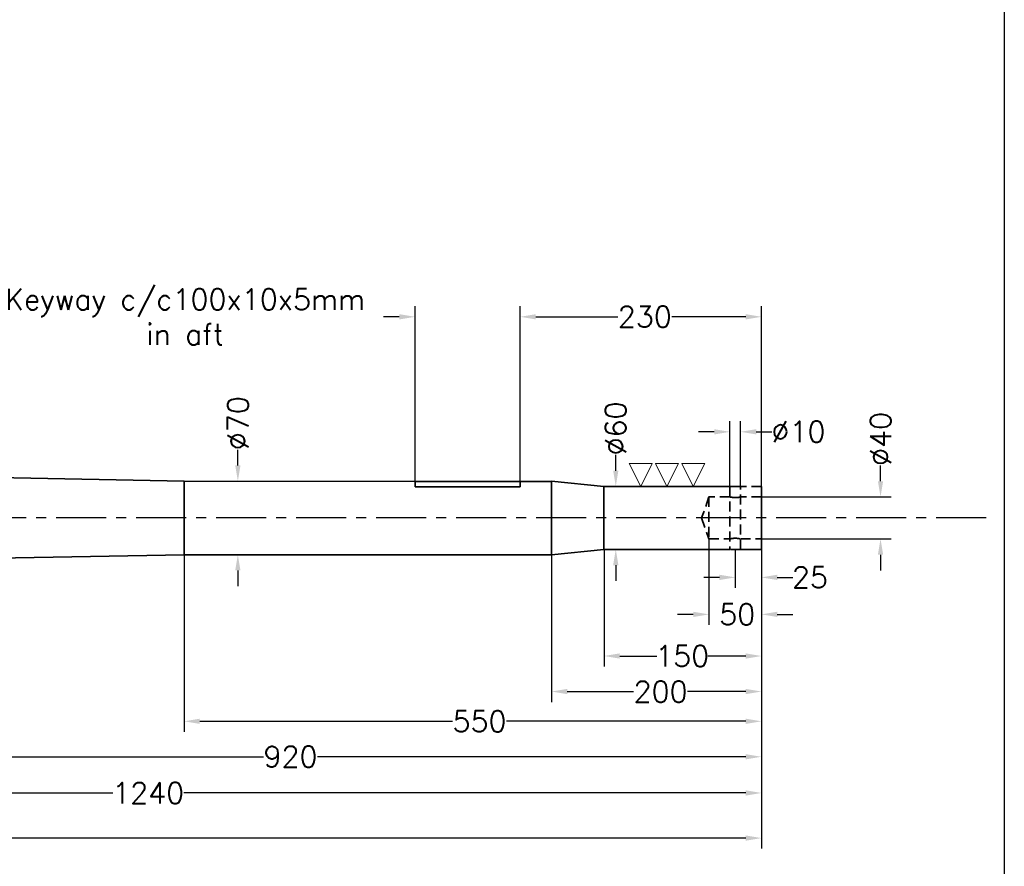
# Model space of a CAD drawing. Extents: x -2860 to 1220, y -788 to 1912.
# Tile 5 of 6: x 222 to 1160, y -192 to 614. Entities that reach past the tile are written whole.
import ezdxf

# ---------------------------------------------------------------- set-up
doc = ezdxf.new("R2010")
doc.units = 0
doc.header["$LTSCALE"] = 1.5
doc.header["$PDMODE"] = 2
doc.header["$PDSIZE"] = 5
doc.linetypes.add('CENTER', pattern=[50.8, 31.75, -6.35, 6.35, -6.35])
doc.linetypes.add('HIDDEN', pattern=[9.525, 6.35, -3.175])
doc.layers.get('DEFPOINTS').update_dxf_attribs({"linetype": 'CONTINUOUS'})
doc.layers.add('CENTER', color=9, linetype='CENTER')
doc.layers.add('RAMME', color=7, linetype='CONTINUOUS')
doc.layers.add('DIMS', color=7, linetype='CONTINUOUS', lineweight=15)
doc.layers.add('STOCK', color=5, linetype='CONTINUOUS', lineweight=35)
doc.styles.add('ROMANS', font='romans')
doc.dimstyles.new('Text 20', dxfattribs={"dimtxt": 20, "dimasz": 15, "dimexe": 10, "dimexo": 0, "dimgap": 0, "dimtad": 0, "dimdsep": 46, "dimtxsty": 'ROMANS', "dimcen": 10, "dimazin": 2, "dimtfac": 0.65, "dimtofl": 0, "dimtmove": 0, "dimatfit": 0, "dimfxl": 1, "dimtolj": 1, "dimarcsym": 0})

# ---------------------------------------------------------------- blocks, each defined once
blk = doc.blocks.new('*D21')
at = {"layer": 'DEFPOINTS', "color": 0, "transparency": 16777216}
for p in [(903.69, 109.72), (928.69, 109.72), (903.69, 83.08)]:
    blk.add_point(p, dxfattribs=at)
at = {"layer": 'DIMS', "color": 0, "lineweight": -2, "transparency": 16777216}
for p, q in [((903.69, 109.72), (903.69, 73.08)), ((928.69, 109.72), (928.69, 73.08)), ((888.69, 83.08), (873.69, 83.08)), ((943.69, 83.08), (958.69, 83.08))]:
    blk.add_line(p, q, dxfattribs=at)
at = {"layer": 'DIMS', "color": 0, "transparency": 16777216}
for points in [[(888.69, 85.58), (888.69, 80.58), (903.69, 83.08)], [(943.69, 85.58), (943.69, 80.58), (928.69, 83.08)]]:
    blk.add_solid(points, dxfattribs=at)
at = {"layer": 'DIMS', "color": 0, "transparency": 16777216, "insert": (974.88, 83.08), "char_height": 20, "attachment_point": 5, "style": 'ROMANS'}
blk.add_mtext('\\A1;25', dxfattribs=at)
blk = doc.blocks.new('*D22')
at = {"layer": 'DEFPOINTS', "color": 0, "transparency": 16777216}
for p in [(878.69, 119.72), (928.69, 109.72), (878.69, 47.85)]:
    blk.add_point(p, dxfattribs=at)
at = {"layer": 'DIMS', "color": 0, "lineweight": -2, "transparency": 16777216}
for p, q in [((878.69, 119.72), (878.69, 37.85)), ((928.69, 109.72), (928.69, 37.85)), ((863.69, 47.85), (848.69, 47.85)), ((943.69, 47.85), (958.69, 47.85))]:
    blk.add_line(p, q, dxfattribs=at)
at = {"layer": 'DIMS', "color": 0, "transparency": 16777216}
for points in [[(863.69, 50.35), (863.69, 45.35), (878.69, 47.85)], [(943.69, 50.35), (943.69, 45.35), (928.69, 47.85)]]:
    blk.add_solid(points, dxfattribs=at)
at = {"layer": 'DIMS', "color": 0, "transparency": 16777216, "insert": (905.64, 47.85), "char_height": 20, "attachment_point": 5, "style": 'ROMANS'}
blk.add_mtext('\\A1;50', dxfattribs=at)
blk = doc.blocks.new('*D23')
at = {"layer": 'DEFPOINTS', "color": 0, "transparency": 16777216}
for p in [(778.69, 109.72), (928.69, 109.72), (778.69, 8.18)]:
    blk.add_point(p, dxfattribs=at)
at = {"layer": 'DIMS', "color": 0, "lineweight": -2, "transparency": 16777216}
for p, q in [((778.69, 109.72), (778.69, -1.82)), ((928.69, 109.72), (928.69, -1.82)), ((793.69, 8.18), (828.95, 8.18)), ((913.69, 8.18), (877.53, 8.18))]:
    blk.add_line(p, q, dxfattribs=at)
at = {"layer": 'DIMS', "color": 0, "transparency": 16777216}
for points in [[(793.69, 10.68), (793.69, 5.68), (778.69, 8.18)], [(913.69, 10.68), (913.69, 5.68), (928.69, 8.18)]]:
    blk.add_solid(points, dxfattribs=at)
at = {"layer": 'DIMS', "color": 0, "transparency": 16777216, "insert": (853.24, 8.18), "char_height": 20, "attachment_point": 5, "style": 'ROMANS'}
blk.add_mtext('\\A1;150', dxfattribs=at)
blk = doc.blocks.new('*D24')
at = {"layer": 'DEFPOINTS', "color": 0, "transparency": 16777216}
for p in [(728.69, 104.72), (928.69, 109.72), (728.69, -25.62)]:
    blk.add_point(p, dxfattribs=at)
at = {"layer": 'DIMS', "color": 0, "lineweight": -2, "transparency": 16777216}
for p, q in [((728.69, 104.72), (728.69, -35.62)), ((928.69, 109.72), (928.69, -35.62)), ((743.69, -25.62), (806.92, -25.62)), ((913.69, -25.62), (858.34, -25.62))]:
    blk.add_line(p, q, dxfattribs=at)
at = {"layer": 'DIMS', "color": 0, "transparency": 16777216}
for points in [[(743.69, -23.12), (743.69, -28.12), (728.69, -25.62)], [(913.69, -23.12), (913.69, -28.12), (928.69, -25.62)]]:
    blk.add_solid(points, dxfattribs=at)
at = {"layer": 'DIMS', "color": 0, "transparency": 16777216, "insert": (832.63, -25.62), "char_height": 20, "attachment_point": 5, "style": 'ROMANS'}
blk.add_mtext('\\A1;200', dxfattribs=at)
blk = doc.blocks.new('*D25')
at = {"layer": 'DEFPOINTS', "color": 0, "transparency": 16777216}
for p in [(378.69, 104.72), (928.69, 109.72), (378.69, -54)]:
    blk.add_point(p, dxfattribs=at)
at = {"layer": 'DIMS', "color": 0, "lineweight": -2, "transparency": 16777216}
for p, q in [((378.69, 104.72), (378.69, -64)), ((928.69, 109.72), (928.69, -64)), ((393.69, -54), (634.45, -54)), ((913.69, -54), (685.88, -54))]:
    blk.add_line(p, q, dxfattribs=at)
at = {"layer": 'DIMS', "color": 0, "transparency": 16777216}
for points in [[(393.69, -51.5), (393.69, -56.5), (378.69, -54)], [(913.69, -51.5), (913.69, -56.5), (928.69, -54)]]:
    blk.add_solid(points, dxfattribs=at)
at = {"layer": 'DIMS', "color": 0, "transparency": 16777216, "insert": (660.17, -54), "char_height": 20, "attachment_point": 5, "style": 'ROMANS'}
blk.add_mtext('\\A1;550', dxfattribs=at)
blk = doc.blocks.new('*D26')
at = {"layer": 'DEFPOINTS', "color": 0, "transparency": 16777216}
for p in [(928.69, 109.72), (8.69, 97.72), (8.69, -87.79)]:
    blk.add_point(p, dxfattribs=at)
at = {"layer": 'DIMS', "color": 0, "lineweight": -2, "transparency": 16777216}
for p, q in [((928.69, 109.72), (928.69, -97.79)), ((8.69, 97.72), (8.69, -97.79)), ((23.69, -87.79), (454.4, -87.79)), ((913.69, -87.79), (505.83, -87.79))]:
    blk.add_line(p, q, dxfattribs=at)
at = {"layer": 'DIMS', "color": 0, "transparency": 16777216}
for points in [[(23.69, -85.29), (23.69, -90.29), (8.69, -87.79)], [(913.69, -85.29), (913.69, -90.29), (928.69, -87.79)]]:
    blk.add_solid(points, dxfattribs=at)
at = {"layer": 'DIMS', "color": 0, "transparency": 16777216, "insert": (480.11, -87.79), "char_height": 20, "attachment_point": 5, "style": 'ROMANS'}
blk.add_mtext('\\A1;920', dxfattribs=at)
blk = doc.blocks.new('*D27')
at = {"layer": 'DEFPOINTS', "color": 0, "transparency": 16777216}
for p in [(928.69, 109.72), (-311.31, 97.72), (-311.31, -122.27)]:
    blk.add_point(p, dxfattribs=at)
at = {"layer": 'DIMS', "color": 0, "lineweight": -2, "transparency": 16777216}
for p, q in [((928.69, 109.72), (928.69, -132.27)), ((-311.31, 97.72), (-311.31, -132.27)), ((-296.31, -122.27), (310.71, -122.27)), ((913.69, -122.27), (378.33, -122.27))]:
    blk.add_line(p, q, dxfattribs=at)
at = {"layer": 'DIMS', "color": 0, "transparency": 16777216}
for points in [[(-296.31, -119.77), (-296.31, -124.77), (-311.31, -122.27)], [(913.69, -119.77), (913.69, -124.77), (928.69, -122.27)]]:
    blk.add_solid(points, dxfattribs=at)
at = {"layer": 'DIMS', "color": 0, "transparency": 16777216, "insert": (344.52, -122.27), "char_height": 20, "attachment_point": 5, "style": 'ROMANS'}
blk.add_mtext('\\A1;1240', dxfattribs=at)
blk = doc.blocks.new('*D28')
at = {"layer": 'DEFPOINTS', "color": 0, "transparency": 16777216}
for p in [(-1691.31, 122.22), (928.69, 109.72), (-1691.31, -165.24)]:
    blk.add_point(p, dxfattribs=at)
at = {"layer": 'DIMS', "color": 0, "lineweight": -2, "transparency": 16777216}
for p, q in [((-1691.31, 122.22), (-1691.31, -175.24)), ((928.69, 109.72), (928.69, -175.24)), ((-1676.31, -165.24), (-373.45, -165.24)), ((913.69, -165.24), (-302.97, -165.24))]:
    blk.add_line(p, q, dxfattribs=at)
at = {"layer": 'DIMS', "color": 0, "transparency": 16777216}
for points in [[(-1676.31, -162.74), (-1676.31, -167.74), (-1691.31, -165.24)], [(913.69, -162.74), (913.69, -167.74), (928.69, -165.24)]]:
    blk.add_solid(points, dxfattribs=at)
at = {"layer": 'DIMS', "color": 0, "transparency": 16777216, "insert": (-338.21, -165.24), "char_height": 20, "attachment_point": 5, "style": 'ROMANS'}
blk.add_mtext('\\A1;2620', dxfattribs=at)
blk = doc.blocks.new('*D41')
at = {"layer": 'DEFPOINTS', "color": 0, "transparency": 16777216}
for p in [(-1859.56, 382.04), (-1551.41, 205.56), (-1633.34, 155.82), (-2083.01, 139.72), (1142.62, 139.72)]:
    blk.add_point(p, dxfattribs=at)
at = {"layer": 'DIMS', "color": 0, "lineweight": -2, "transparency": 16777216}
for start, end in [(86.29009, 125.75947), (9.24053, 51.1648)]:
    blk.add_arc((-1617.24, 139.72), 93.11, start, end, dxfattribs=at)
at = {"layer": 'DIMS', "color": 0, "transparency": 16777216}
for points in [[(-1670.03, 213.37), (-1673.27, 217.18), (-1683.08, 205.56)], [(-1522.85, 154.87), (-1527.83, 154.47), (-1524.13, 139.72)]]:
    blk.add_solid(points, dxfattribs=at)
at = {"layer": 'DIMS', "color": 0, "transparency": 16777216, "insert": (-1583.46, 226.49), "char_height": 20, "attachment_point": 5, "rotation": 338.72744, "style": 'ROMANS'}
blk.add_mtext('\\A1;135°', dxfattribs=at)
blk = doc.blocks.new('*D42')
at = {"layer": 'DEFPOINTS', "color": 0, "transparency": 16777216}
for p in [(928.69, 159.72), (1042.1, 159.72), (928.69, 119.72)]:
    blk.add_point(p, dxfattribs=at)
at = {"layer": 'DIMS', "color": 0, "lineweight": -2, "transparency": 16777216}
for p, q in [((1042.1, 174.72), (1042.1, 189.72)), ((928.69, 159.72), (1052.1, 159.72)), ((928.69, 119.72), (1052.1, 119.72)), ((1042.1, 104.72), (1042.1, 89.72))]:
    blk.add_line(p, q, dxfattribs=at)
at = {"layer": 'DIMS', "color": 0, "transparency": 16777216}
for points in [[(1039.6, 174.72), (1044.6, 174.72), (1042.1, 159.72)], [(1039.6, 104.72), (1044.6, 104.72), (1042.1, 119.72)]]:
    blk.add_solid(points, dxfattribs=at)
at = {"layer": 'DIMS', "color": 0, "transparency": 16777216, "insert": (1042.1, 214.96), "char_height": 20, "attachment_point": 5, "rotation": 90, "style": 'ROMANS'}
blk.add_mtext('\\A1;%%C40', dxfattribs=at)
blk = doc.blocks.new('*D43')
at = {"layer": 'DEFPOINTS', "color": 0, "transparency": 16777216}
for p in [(908.69, 221.74), (898.69, 169.72), (908.69, 169.72)]:
    blk.add_point(p, dxfattribs=at)
at = {"layer": 'DIMS', "color": 0, "lineweight": -2, "transparency": 16777216}
for p, q in [((898.69, 169.72), (898.69, 231.74)), ((908.69, 169.72), (908.69, 231.74)), ((883.69, 221.74), (868.69, 221.74)), ((923.69, 221.74), (938.69, 221.74))]:
    blk.add_line(p, q, dxfattribs=at)
at = {"layer": 'DIMS', "color": 0, "transparency": 16777216}
for points in [[(883.69, 224.24), (883.69, 219.24), (898.69, 221.74)], [(923.69, 224.24), (923.69, 219.24), (908.69, 221.74)]]:
    blk.add_solid(points, dxfattribs=at)
at = {"layer": 'DIMS', "color": 0, "transparency": 16777216, "insert": (963.93, 221.74), "char_height": 20, "attachment_point": 5, "style": 'ROMANS'}
blk.add_mtext('\\A1;%%C10', dxfattribs=at)
blk = doc.blocks.new('*D44')
at = {"layer": 'DEFPOINTS', "color": 0, "transparency": 16777216}
for p in [(789.91, 169.72), (789.91, 169.72), (812.13, 109.72)]:
    blk.add_point(p, dxfattribs=at)
at = {"layer": 'DIMS', "color": 0, "lineweight": -2, "transparency": 16777216}
for p, q in [((789.91, 184.72), (789.91, 199.72)), ((789.91, 169.72), (779.91, 169.72)), ((812.13, 109.72), (779.91, 109.72)), ((789.91, 94.72), (789.91, 79.72))]:
    blk.add_line(p, q, dxfattribs=at)
at = {"layer": 'DIMS', "color": 0, "transparency": 16777216}
for points in [[(787.41, 184.72), (792.41, 184.72), (789.91, 169.72)], [(787.41, 94.72), (792.41, 94.72), (789.91, 109.72)]]:
    blk.add_solid(points, dxfattribs=at)
at = {"layer": 'DIMS', "color": 0, "transparency": 16777216, "insert": (789.91, 224.96), "char_height": 20, "attachment_point": 5, "rotation": 90, "style": 'ROMANS'}
blk.add_mtext('\\A1;%%C60', dxfattribs=at)
blk = doc.blocks.new('*D45')
at = {"layer": 'DEFPOINTS', "color": 0, "transparency": 16777216}
for p in [(413.14, 174.72), (429.91, 174.72), (414.22, 104.72)]:
    blk.add_point(p, dxfattribs=at)
at = {"layer": 'DIMS', "color": 0, "lineweight": -2, "transparency": 16777216}
for p, q in [((429.91, 189.72), (429.91, 204.72)), ((413.14, 174.72), (439.91, 174.72)), ((414.22, 104.72), (439.91, 104.72)), ((429.91, 89.72), (429.91, 74.72))]:
    blk.add_line(p, q, dxfattribs=at)
at = {"layer": 'DIMS', "color": 0, "transparency": 16777216}
for points in [[(427.41, 189.72), (432.41, 189.72), (429.91, 174.72)], [(427.41, 89.72), (432.41, 89.72), (429.91, 104.72)]]:
    blk.add_solid(points, dxfattribs=at)
at = {"layer": 'DIMS', "color": 0, "transparency": 16777216, "insert": (429.91, 229.96), "char_height": 20, "attachment_point": 5, "rotation": 90, "style": 'ROMANS'}
blk.add_mtext('\\A1;%%C70', dxfattribs=at)
blk = doc.blocks.new('*D48')
at = {"layer": 'DEFPOINTS', "color": 0, "transparency": 16777216}
for p in [(698.69, 331.29), (698.69, 174.36), (928.69, 169.72)]:
    blk.add_point(p, dxfattribs=at)
at = {"layer": 'DIMS', "color": 0, "lineweight": -2, "transparency": 16777216}
for p, q in [((698.69, 174.36), (698.69, 341.29)), ((928.69, 169.72), (928.69, 341.29)), ((713.69, 331.29), (791.86, 331.29)), ((913.69, 331.29), (843.29, 331.29))]:
    blk.add_line(p, q, dxfattribs=at)
at = {"layer": 'DIMS', "color": 0, "transparency": 16777216}
for points in [[(713.69, 333.79), (713.69, 328.79), (698.69, 331.29)], [(913.69, 333.79), (913.69, 328.79), (928.69, 331.29)]]:
    blk.add_solid(points, dxfattribs=at)
at = {"layer": 'DIMS', "color": 0, "transparency": 16777216, "insert": (817.57, 331.29), "char_height": 20, "attachment_point": 5, "style": 'ROMANS'}
blk.add_mtext('\\A1;230', dxfattribs=at)
blk = doc.blocks.new('*D49')
at = {"layer": 'DEFPOINTS', "color": 0, "transparency": 16777216}
for p in [(598.69, 331.29), (598.69, 174.36), (698.69, 174.36)]:
    blk.add_point(p, dxfattribs=at)
at = {"layer": 'DIMS', "color": 0, "lineweight": -2, "transparency": 16777216}
for p, q in [((598.69, 174.36), (598.69, 341.29)), ((698.69, 174.36), (698.69, 341.29)), ((583.69, 331.29), (568.69, 331.29)), ((713.69, 331.29), (728.69, 331.29))]:
    blk.add_line(p, q, dxfattribs=at)
at = {"layer": 'DIMS', "color": 0, "transparency": 16777216}
for points in [[(583.69, 333.79), (583.69, 328.79), (598.69, 331.29)], [(713.69, 333.79), (713.69, 328.79), (698.69, 331.29)]]:
    blk.add_solid(points, dxfattribs=at)
at = {"layer": 'DIMS', "color": 0, "transparency": 16777216, "insert": (379.64, 331.29), "char_height": 20, "attachment_point": 5, "style": 'ROMANS'}
blk.add_mtext('\\A1;Keyway c/c100x10x5mm\\Pin aft', dxfattribs=at)
blk = doc.blocks.new('SLETDREJ')
at = {"layer": 'DIMS'}
for p, q in [((-14, 22), (-36, 22)), ((-36, 22), (-25, 0)), ((-14, 22), (-25, 0)), ((-11, 22), (0, 0)), ((11, 22), (-11, 22)), ((11, 22), (0, 0)), ((14, 22), (25, 0)), ((36, 22), (14, 22)), ((36, 22), (25, 0))]:
    blk.add_line(p, q, dxfattribs=at)

msp = doc.modelspace()

# ---------------------------------------------------------------- linework, layer by layer
at = {"layer": 'CENTER'}
msp.add_line((1142.621, 139.722), (-2729.257, 139.722), dxfattribs=at)
at = {"layer": 'RAMME'}
msp.add_line((1160, 1852), (1160, -728), dxfattribs=at)
at = {"layer": 'STOCK'}
for p, q in [((378.688, 174.722), (8.688, 181.722)), ((378.688, 174.722), (378.688, 104.722)), ((378.688, 174.722), (598.688, 174.363)), ((598.688, 174.363), (698.688, 174.363)), ((598.688, 169.363), (598.688, 174.363)), ((698.688, 169.363), (598.688, 169.363)), ((698.688, 174.363), (728.688, 174.363)), ((698.688, 174.363), (698.688, 169.363)), ((778.688, 169.722), (728.688, 174.722)), ((728.688, 174.722), (728.688, 104.722)), ((898.688, 169.722), (778.688, 169.722)), ((778.688, 169.722), (778.688, 109.722)), ((928.688, 169.722), (928.688, 109.722)), ((8.688, 97.722), (378.688, 104.722)), ((378.688, 104.722), (728.688, 104.722)), ((728.688, 104.722), (778.688, 109.722)), ((778.688, 109.722), (898.688, 109.722)), ((908.688, 109.722), (928.688, 109.722))]:
    msp.add_line(p, q, dxfattribs=at)
at = {"layer": 'STOCK', "linetype": 'HIDDEN'}
for p, q in [((908.688, 169.722), (898.688, 169.722)), ((898.688, 169.722), (898.688, 109.722)), ((928.688, 169.722), (908.688, 169.722)), ((908.688, 109.722), (908.688, 169.722)), ((878.688, 159.722), (871.688, 139.722)), ((878.688, 159.722), (878.688, 119.722)), ((898.688, 159.722), (878.688, 159.722)), ((928.688, 159.722), (908.622, 159.722)), ((871.688, 139.722), (878.688, 119.722)), ((878.688, 119.722), (898.748, 119.722)), ((908.661, 119.722), (928.688, 119.722)), ((908.688, 109.722), (898.688, 109.722))]:
    msp.add_line(p, q, dxfattribs=at)
msp.add_arc((903.688, 179.386), 20.29, 255.735146, 284.074039, dxfattribs=at)
msp.add_open_spline([(898.748, 119.737), (898.731, 119.732), (898.659, 119.715), (899.086, 119.821), (899.991, 120.017), (901.356, 120.237), (902.984, 120.369), (904.679, 120.355), (906.239, 120.207), (907.547, 119.986), (908.39, 119.798), (908.759, 119.705), (908.67, 119.727), (908.661, 119.729)], degree=3, knots=[0, 0, 0, 0, 0.032218, 0.1361811, 0.2411083, 0.3488701, 0.4571195, 0.5625026, 0.6661903, 0.7719305, 0.8802971, 0.9878387, 1, 1, 1, 1], dxfattribs=at)

# ---------------------------------------------------------------- block references
at = {"layer": 'STOCK'}
msp.add_blockref('SLETDREJ', (838.688, 169.722), dxfattribs=at)

# ---------------------------------------------------------------- dimensions: what is measured, and where the dimension line sits
at = {"layer": 'DIMS'}
for base, p1, p2, text, picture, middle in [((598.688, 331.291), (698.688, 174.363), (598.688, 174.363), 'Keyway c/c<>x10x5mm\\Pin aft', '*D49', (379.641, 331.291)), ((908.688, 221.739), (898.688, 169.722), (908.688, 169.722), '%%C<>', '*D43', (963.927, 221.739))]:
    dim = msp.add_linear_dim(base=base, p1=p1, p2=p2, text=text, dimstyle='Text 20', override={"dimfxl": 4, "dimarcsym": 2}, dxfattribs=at)
    dim.commit()
    dim.dimension.update_dxf_attribs({"geometry": picture, "text_midpoint": middle, "dimtype": 160})
dim = msp.add_angular_dim_2l(base=(-1551.406, 205.559), line1=((1142.621, 139.722), (-2083.012, 139.722)), line2=((-1859.559, 382.038), (-1633.343, 155.822)), dimstyle='Text 20', override={"dimfxl": 4, "dimarcsym": 2}, dxfattribs=at)
dim.commit()
dim.dimension.update_dxf_attribs({"geometry": '*D41', "text_midpoint": (-1583.463, 226.486), "dimtype": 162})
for base, p1, p2, picture, middle in [((698.688, 331.291), (928.688, 169.722), (698.688, 174.363), '*D48', (817.571, 331.291)), ((-1691.312, -165.241), (928.688, 109.722), (-1691.312, 122.222), '*D28', (-338.211, -165.241)), ((878.688, 47.848), (928.688, 109.722), (878.688, 119.722), '*D22', (905.644, 47.848)), ((-311.312, -122.27), (928.688, 109.722), (-311.312, 97.722), '*D27', (344.52, -122.27)), ((8.688, -87.793), (928.688, 109.722), (8.688, 97.722), '*D26', (480.114, -87.793)), ((378.688, -53.997), (928.688, 109.722), (378.688, 104.722), '*D25', (660.166, -53.997)), ((728.688, -25.624), (928.688, 109.722), (728.688, 104.722), '*D24', (832.63, -25.624)), ((778.688, 8.182), (928.688, 109.722), (778.688, 109.722), '*D23', (853.24, 8.182)), ((903.688, 83.076), (928.688, 109.722), (903.688, 109.722), '*D21', (974.879, 83.076))]:
    dim = msp.add_linear_dim(base=base, p1=p1, p2=p2, dimstyle='Text 20', override={"dimfxl": 4, "dimarcsym": 2}, dxfattribs=at)
    dim.commit()
    dim.dimension.update_dxf_attribs({"geometry": picture, "text_midpoint": middle, "dimtype": 160})
for base, p1, p2, picture, middle in [((429.909, 174.722), (414.223, 104.722), (413.141, 174.722), '*D45', (429.909, 229.96)), ((789.914, 169.722), (812.134, 109.722), (789.914, 169.722), '*D44', (789.914, 224.96)), ((1042.102, 159.722), (928.688, 119.722), (928.688, 159.722), '*D42', (1042.102, 214.96))]:
    dim = msp.add_linear_dim(base=base, p1=p1, p2=p2, angle=90, text='%%C<>', dimstyle='Text 20', override={"dimfxl": 4, "dimarcsym": 2}, dxfattribs=at)
    dim.commit()
    dim.dimension.update_dxf_attribs({"geometry": picture, "text_midpoint": middle, "dimtype": 160})

doc.saveas('drawing.dxf')
